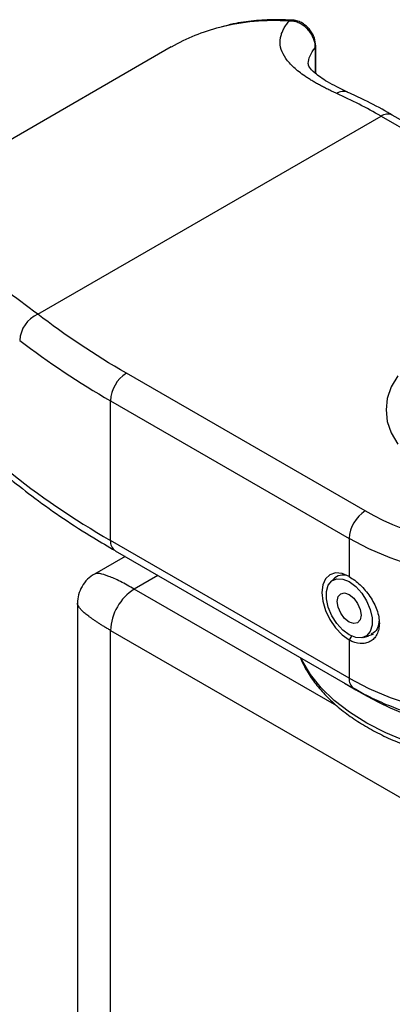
# Model space of a CAD drawing. Header units: millimetres. Extents: x 13 to 546, y 13 to 419.
# Tile 13 of 16: x 471 to 487, y 341 to 384. Entities that reach past the tile are written whole.
import ezdxf

# ---------------------------------------------------------------- set-up
doc = ezdxf.new("R2010")
doc.units = ezdxf.units.MM
doc.header["$LTSCALE"] = 2

msp = doc.modelspace()

# ---------------------------------------------------------------- linework, layer by layer
for p, q in [((482.818, 384.431), (482.808, 384.432)), ((477.412, 383.236), (463.509, 375.209)), ((483.807, 383.206), (483.807, 382.066)), ((483.829, 382.05), (483.829, 383.291)), ((471.478, 371.356), (486.729, 380.161)), ((486.729, 380.161), (501.579, 371.589)), ((502.079, 371.638), (487.229, 380.21)), ((486.022, 362.608), (475.416, 368.731)), ((474.709, 367.506), (485.315, 361.383)), ((474.709, 361.301), (474.709, 367.506)), ((485.315, 355.178), (474.709, 361.301)), ((485.315, 361.383), (485.315, 359.689)), ((474.916, 360.843), (485.522, 354.72)), ((475.356, 360.589), (473.994, 359.803)), ((476.82, 359.743), (475.769, 359.137)), ((484.694, 359.642), (484.51, 359.478)), ((484.766, 353.943), (475.769, 359.137)), ((473.244, 358.504), (473.244, 284.239)), ((474.709, 357.3), (495.922, 345.054)), ((474.709, 281.361), (474.709, 357.3)), ((485.424, 357.041), (485.315, 356.872)), ((485.315, 356.872), (485.315, 355.178)), ((485.95, 356.984), (486.184, 357.062)), ((486.194, 357.065), (486.397, 357.133))]:
    msp.add_line(p, q)
at = {"flags": 128}
for points in [[(487.472, 368.612), (487.184, 368.122), (487.009, 367.615), (486.95, 367.098), (487.009, 366.582), (487.184, 366.075), (487.472, 365.585)], [(488.144, 360.172), (487.134, 360.522), (486.188, 360.927), (485.315, 361.383)], [(485.315, 359.689), (485, 359.823), (484.705, 359.852), (484.453, 359.774), (484.259, 359.594), (484.137, 359.325), (484.096, 358.985), (484.137, 358.596), (484.259, 358.186), (484.453, 357.783), (484.705, 357.413), (485, 357.103), (485.315, 356.872)], [(485.315, 359.465), (485.604, 359.25), (485.87, 358.957), (486.09, 358.609), (486.248, 358.234), (486.33, 357.863), (486.33, 357.526), (486.248, 357.25), (486.09, 357.058), (485.87, 356.964), (485.604, 356.978), (485.315, 357.097), (485.026, 357.311), (484.761, 357.604), (484.54, 357.953), (484.383, 358.327), (484.3, 358.698), (484.3, 359.035), (484.383, 359.311), (484.54, 359.503), (484.761, 359.597), (485.026, 359.583), (485.315, 359.465)], [(485.846, 357.974), (485.805, 357.763), (485.69, 357.631), (485.518, 357.598), (485.315, 357.668), (485.112, 357.832), (484.94, 358.064), (484.825, 358.329), (484.785, 358.587), (484.825, 358.798), (484.94, 358.93), (485.112, 358.963), (485.315, 358.893), (485.518, 358.729), (485.69, 358.497), (485.805, 358.232), (485.846, 357.974)], [(487.861, 352.363), (486.941, 352.744), (486.093, 353.178), (485.327, 353.659), (484.651, 354.183), (484.071, 354.745), (483.595, 355.338), (483.227, 355.957), (483.169, 356.078)], [(485.315, 355.178), (486.188, 354.721), (487.134, 354.316), (488.144, 353.967)]]:
    msp.add_lwpolyline(points, dxfattribs=at)
for centre, radius, start, end in [((482.002, 374.354), 10.055, 86.3509, 104.0372), ((482.8, 384.123), 0.309, 88.5095, 120.7849), ((481.665, 375.844), 8.527, 104.2703, 119.9164), ((483.651, 383.292), 0.178, 330.979, 358.9372), ((485.056, 380.732), 0.53, 68.6137, 124.0817), ((475.894, 361.455), 21.617, 59.9187, 65.7909), ((487.022, 379.752), 0.503, 65.6929, 125.6176), ((472.048, 370.106), 1.374, 114.5328, 176.3279), ((492.758, 398.952), 36.258, 232.4815, 240.1441), ((476.244, 367.437), 1.537, 122.6055, 177.3945), ((492.38, 392.156), 35.558, 231.1306, 240.1989), ((486.85, 361.314), 1.537, 122.6055, 177.3945), ((475.199, 361.247), 0.493, 173.7012, 234.9867), ((485.048, 359.17), 0.59, 70.3541, 136.8895), ((477.011, 357.195), 2.305, 122.6055, 177.3945), ((485.804, 355.123), 0.492, 173.6589, 235.4501), ((493.812, 368.602), 16.183, 237.4831, 301.8012)]:
    msp.add_arc(centre, radius, start, end)
for points, knots in [([(482.766, 384.427), (482.518, 384.439), (481.945, 384.465), (481.076, 384.406), (480.282, 384.3), (479.819, 384.177), (479.651, 384.132)], [0, 0, 0, 0, 0.227651, 0.526517, 0.827641, 1, 1, 1, 1]), ([(484.759, 381.171), (484.691, 381.202), (484.554, 381.264), (484.36, 381.358), (484.172, 381.452), (483.992, 381.547), (483.82, 381.643), (483.656, 381.74), (483.5, 381.838), (483.206, 382.033), (482.829, 382.329), (482.474, 382.726), (482.27, 383.127), (482.234, 383.454), (482.273, 383.704), (482.325, 383.873), (482.404, 384.043), (482.507, 384.214), (482.597, 384.331), (482.642, 384.388)], [0, 0, 0, 0, 0.031165, 0.062274, 0.093361, 0.12446, 0.155605, 0.186831, 0.21817, 0.249657, 0.374453, 0.499559, 0.625021, 0.749485, 0.800522, 0.850932, 0.900873, 0.950507, 1, 1, 1, 1]), ([(483.807, 383.206), (483.807, 383.235), (483.808, 383.294), (483.797, 383.384), (483.779, 383.475), (483.752, 383.565), (483.701, 383.696), (483.606, 383.867), (483.452, 384.05), (483.264, 384.208), (483.065, 384.318), (482.878, 384.375), (482.741, 384.392), (482.67, 384.39), (482.642, 384.388)], [0, 0, 0, 0, 0.050864, 0.101804, 0.15247, 0.202504, 0.251562, 0.372173, 0.501059, 0.611256, 0.750084, 0.863974, 0.946059, 1, 1, 1, 1]), ([(483.829, 383.288), (483.817, 383.405), (483.799, 383.585), (483.688, 383.824), (483.572, 384.002), (483.42, 384.164), (483.239, 384.3), (483.03, 384.402), (482.884, 384.422), (482.808, 384.432)], [0, 0, 0, 0, 0.210942, 0.325367, 0.445285, 0.571028, 0.70396, 0.846022, 1, 1, 1, 1]), ([(483.495, 382.499), (483.497, 382.612), (483.524, 382.726), (483.627, 382.961), (483.705, 383.083), (483.807, 383.206)], [0, 0, 0, 0, 0.5, 0.5, 1, 1, 1, 1]), ([(483.495, 382.483), (483.495, 382.485), (483.494, 382.499), (483.495, 382.514), (483.496, 382.526)], [0, 0, 0, 0, 0.144467, 1, 1, 1, 1]), ([(485.245, 381.227), (484.924, 381.384), (484.294, 381.691), (483.766, 382.081), (483.514, 382.35), (483.501, 382.457), (483.495, 382.509)], [0, 0, 0, 0, 0.265234, 0.520199, 0.76376, 1, 1, 1, 1]), ([(487.229, 380.205), (487.163, 380.245), (486.754, 380.492), (486.091, 380.837), (485.497, 381.106), (485.247, 381.22)], [0, 0, 0, 0, 0.099928, 0.621209, 1, 1, 1, 1]), ([(471.478, 371.356), (470.976, 371.733), (469.961, 372.493), (468.764, 373.31), (467.8, 373.923), (467.036, 374.371), (466.379, 374.717), (465.814, 374.978), (465.326, 375.168), (464.873, 375.303), (464.464, 375.376), (464.114, 375.389), (463.799, 375.335), (463.6, 375.279), (463.513, 375.21), (463.509, 375.207)], [0, 0, 0, 0, 0.123074, 0.248714, 0.329285, 0.412495, 0.498416, 0.564914, 0.635104, 0.709007, 0.780786, 0.853237, 0.918802, 0.996829, 1, 1, 1, 1]), ([(470.254, 364.031), (470.616, 363.743), (471.373, 363.141), (472.616, 362.268), (473.806, 361.492), (474.601, 361.033), (474.923, 360.847)], [0, 0, 0, 0, 0.254971, 0.532855, 0.810676, 1, 1, 1, 1]), ([(501.579, 362.608), (499.516, 361.417), (496.718, 360.748), (490.883, 360.748), (488.085, 361.417), (486.022, 362.608)], [0, 0, 0, 0, 0.5, 0.5, 1, 1, 1, 1]), ([(475.769, 359.137), (475.556, 359.256), (475.124, 359.497), (474.606, 359.725), (474.195, 359.852), (474.063, 359.819), (473.994, 359.803)], [0, 0, 0, 0, 0.229357, 0.465323, 0.721459, 1, 1, 1, 1]), ([(473.994, 359.803), (473.888, 359.73), (473.67, 359.582), (473.432, 359.261), (473.273, 358.894), (473.254, 358.632), (473.244, 358.504)], [0, 0, 0, 0, 0.245683, 0.500022, 0.75435, 1, 1, 1, 1]), ([(485.315, 359.689), (485.397, 359.642), (485.478, 359.587), (485.641, 359.463), (485.722, 359.394), (485.881, 359.242), (485.957, 359.161), (486.103, 358.989), (486.174, 358.896), (486.301, 358.708), (486.359, 358.611), (486.462, 358.411), (486.507, 358.308), (486.615, 358.005), (486.654, 357.801), (486.655, 357.522), (486.645, 357.432), (486.608, 357.265), (486.58, 357.188), (486.508, 357.048), (486.463, 356.986), (486.361, 356.879), (486.303, 356.835), (486.174, 356.765), (486.105, 356.74), (485.959, 356.71), (485.881, 356.706), (485.644, 356.724), (485.478, 356.778), (485.315, 356.872)], [0, 0, 0, 0, 0.0625, 0.0625, 0.125, 0.125, 0.1875, 0.1875, 0.25, 0.25, 0.3125, 0.3125, 0.375, 0.375, 0.5, 0.5, 0.5625, 0.5625, 0.625, 0.625, 0.6875, 0.6875, 0.75, 0.75, 0.8125, 0.8125, 0.875, 0.875, 1, 1, 1, 1]), ([(474.709, 357.3), (474.66, 357.328), (474.564, 357.384), (474.426, 357.466), (474.295, 357.547), (474.17, 357.627), (474.052, 357.705), (473.941, 357.78), (473.838, 357.854), (473.742, 357.925), (473.628, 358.014), (473.507, 358.118), (473.392, 358.231), (473.308, 358.334), (473.254, 358.427), (473.248, 358.478), (473.244, 358.504)], [0, 0, 0, 0, 0.050599, 0.101379, 0.152381, 0.203648, 0.255222, 0.307143, 0.359452, 0.412187, 0.465387, 0.565317, 0.668551, 0.775291, 0.885719, 1, 1, 1, 1]), ([(486.633, 357.709), (486.622, 357.622), (486.595, 357.408), (486.46, 357.204), (486.325, 357.148), (486.29, 357.133)], [0, 0, 0, 0, 0.332035, 0.823046, 1, 1, 1, 1]), ([(483.132, 356.1), (483.216, 355.915), (483.39, 355.534), (483.761, 354.984), (484.215, 354.448), (484.748, 353.942), (485.353, 353.47), (486.024, 353.036), (486.755, 352.642), (487.536, 352.291), (488.361, 351.985), (489.217, 351.727), (490.085, 351.519), (490.938, 351.363), (491.695, 351.262), (492.379, 351.197), (493.055, 351.157), (493.901, 351.139), (494.677, 351.162), (495.427, 351.215), (496.061, 351.28), (496.804, 351.387), (497.566, 351.532), (498.341, 351.717), (499.11, 351.944), (499.861, 352.212), (500.584, 352.519), (501.271, 352.864), (501.914, 353.246), (502.506, 353.663), (503.042, 354.112), (503.517, 354.593), (503.926, 355.103), (504.267, 355.641), (504.525, 356.206), (504.682, 356.666), (504.719, 356.939), (504.729, 357.012)], [0, 0, 0, 0, 0.030415, 0.062795, 0.09529, 0.127827, 0.160345, 0.192795, 0.225127, 0.257302, 0.289253, 0.320853, 0.351826, 0.381452, 0.408746, 0.428232, 0.449622, 0.475623, 0.51152, 0.526012, 0.550012, 0.57482, 0.601315, 0.628829, 0.657097, 0.685908, 0.715122, 0.74464, 0.774398, 0.804357, 0.834493, 0.864801, 0.895295, 0.926015, 0.957038, 0.988496, 1, 1, 1, 1]), ([(485.527, 354.723), (485.728, 354.609), (486.181, 354.353), (486.952, 354.005), (487.816, 353.675), (488.714, 353.395), (489.628, 353.166), (490.551, 352.987), (491.392, 352.866), (492.144, 352.791), (492.917, 352.738), (493.468, 352.731), (493.8, 352.726)], [0, 0, 0, 0, 0.08993, 0.202804, 0.314886, 0.425823, 0.534885, 0.64028, 0.744422, 0.818848, 0.890861, 1, 1, 1, 1])]:
    msp.add_open_spline(points, degree=3, knots=knots)
msp.add_open_spline([(475.416, 368.731), (473.996, 369.551), (472.68, 370.428), (471.478, 371.356)], degree=3)

doc.saveas('drawing.dxf')
